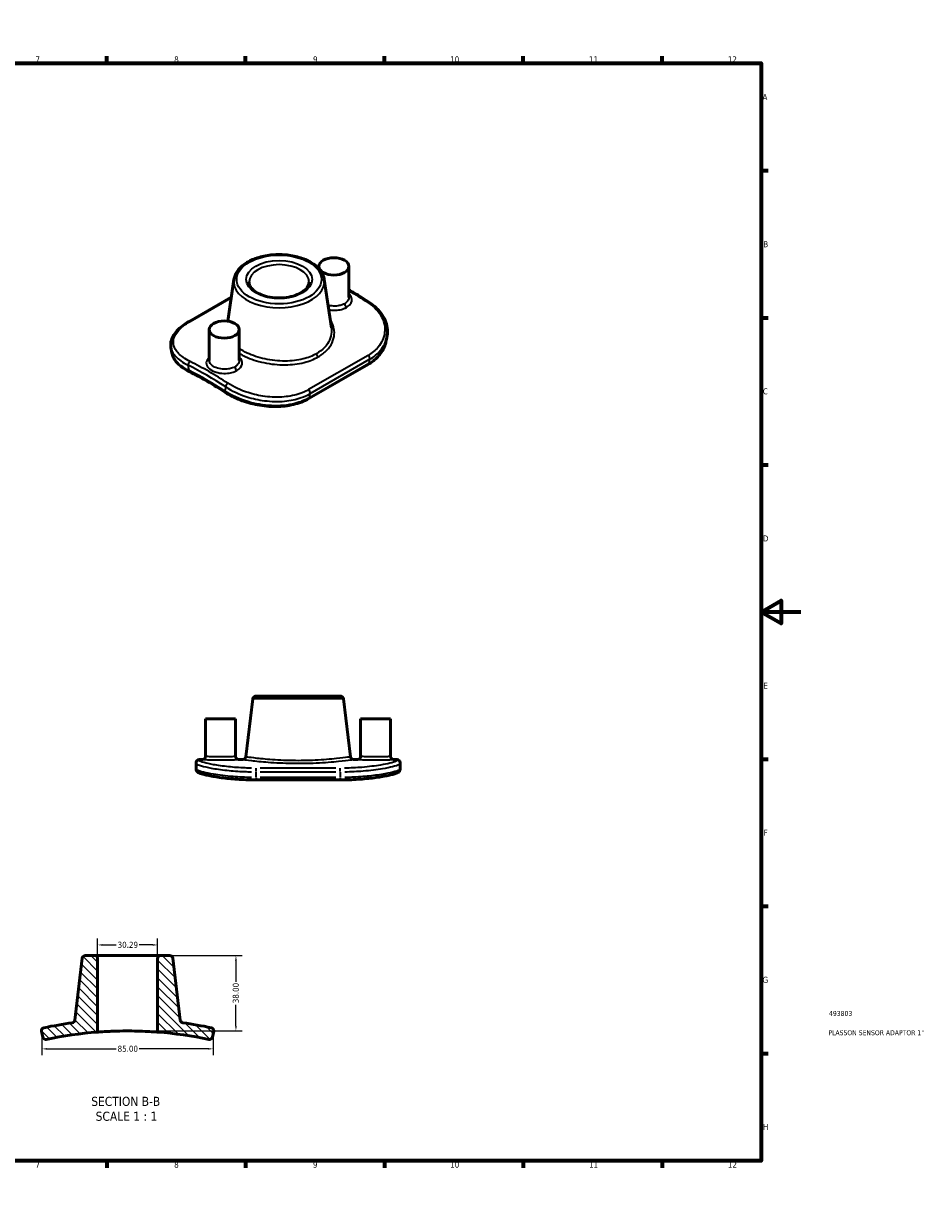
# Model space of a CAD drawing. Header units: millimetres. Extents: x 0 to 904, y 0 to 594.
# Tile 2 of 2: x 449 to 904, y 0 to 594. Entities that reach past the tile are written whole.
import ezdxf

# ---------------------------------------------------------------- set-up
doc = ezdxf.new("R2010")
doc.units = ezdxf.units.MM
for name, color, linetype, lineweight in [('Border (ANSI)', 7, 'Continuous', 70), ('Dimension (ANSI)', 7, 'Continuous', 25), ('Hatch (ANSI)', 7, 'Continuous', 18), ('Symbol (ANSI)', 7, 'Continuous', 25), ('Title (ISO)', 7, 'Continuous', 50), ('Visible (ANSI)', 7, 'Continuous', 50), ('Visible Narrow (ANSI)', 7, 'Continuous', 35)]:
    doc.layers.add(name, color=color, linetype=linetype, lineweight=lineweight)
doc.styles.add('Label Text (ANSI)', font='tahoma.ttf')
doc.styles.add('Note Text (ANSI)', font='tahoma.ttf')
doc.styles.add('Note Text (ISO)', font='tahoma.ttf')
doc.dimstyles.new('Default - mm (ANSI)', dxfattribs={"dimtxt": 3.048, "dimasz": 2.5, "dimexe": 3.175, "dimexo": 1.6002, "dimgap": 0.8, "dimtad": 0, "dimtoh": 1, "dimrnd": 1e-08, "dimzin": 4, "dimdsep": 46, "dimtxsty": 'Note Text (ANSI)', "dimcen": 0.09, "dimdle": 10, "dimclrd": 256, "dimclre": 256, "dimclrt": 230, "dimadec": 1, "dimazin": 1, "dimtfac": 1, "dimtofl": 0, "dimtmove": 0, "dimatfit": 3, "dimfxl": 1, "dimtolj": 1, "dimtzin": 4, "dimlwd": -1, "dimlwe": -1, "dimarcsym": 0})

# ---------------------------------------------------------------- blocks, each defined once
blk = doc.blocks.new('Borders Default Border')
at = {"layer": 'Border (ANSI)'}
for p, q in [((70.08, 574), (70.08, 577.45)), ((140.17, 574), (140.17, 577.45)), ((210.25, 574), (210.25, 577.45)), ((280.33, 574), (280.33, 577.45)), ((350.42, 574), (350.42, 577.45)), ((490.58, 574), (490.58, 577.45)), ((560.67, 574), (560.67, 577.45)), ((630.75, 574), (630.75, 577.45)), ((700.83, 574), (700.83, 577.45)), ((770.92, 574), (770.92, 577.45)), ((20, 519.75), (16.55, 519.75)), ((821, 519.75), (824.45, 519.75)), ((20, 445.5), (16.55, 445.5)), ((821, 445.5), (824.45, 445.5)), ((20, 371.25), (16.55, 371.25)), ((821, 371.25), (824.45, 371.25)), ((20, 222.75), (16.55, 222.75)), ((821, 222.75), (824.45, 222.75)), ((20, 148.5), (16.55, 148.5)), ((821, 148.5), (824.45, 148.5)), ((20, 74.25), (16.55, 74.25)), ((821, 74.25), (824.45, 74.25)), ((70.08, 20), (70.08, 16.55)), ((140.17, 20), (140.17, 16.55)), ((210.25, 20), (210.25, 16.55)), ((280.33, 20), (280.33, 16.55)), ((350.42, 20), (350.42, 16.55)), ((490.58, 20), (490.58, 16.55)), ((560.67, 20), (560.67, 16.55)), ((630.75, 20), (630.75, 16.55)), ((700.83, 20), (700.83, 16.55)), ((770.92, 20), (770.92, 16.55))]:
    blk.add_line(p, q, dxfattribs=at)
at = {"layer": 'Border (ANSI)', "flags": 128}
for points in [[(420.5, 594), (420.5, 574), (414.73, 584), (426.27, 584), (420.5, 574)], [(20, 20), (20, 574), (821, 574), (821, 20), (20, 20)], [(0, 297), (20, 297), (10, 302.77), (10, 291.23), (20, 297)], [(841, 297), (821, 297), (831, 302.77), (831, 291.23), (821, 297)], [(420.5, 0), (420.5, 20), (414.73, 10), (426.27, 10), (420.5, 20)]]:
    blk.add_lwpolyline(points, dxfattribs=at)
at = {"layer": 'Border (ANSI)', "color": 230, "true_color": 0xff0080, "attachment_point": 7, "style": 'Note Text (ANSI)'}
for s, insert, char_height in [('1', (34.35, 574.4), 3.05), ('2', (104.2, 574.4), 3.05), ('3', (174.26, 574.34), 3.05), ('4', (244.23, 574.4), 3.05), ('5', (314.48, 574.34), 3.05), ('6', (384.49, 574.34), 3.05), ('7', (454.6, 574.4), 3.05), ('8', (524.63, 574.33), 3.05), ('9', (594.7, 574.34), 3.05), ('10', (663.96, 574.34), 3.048), ('11', (734.04, 574.4), 3.048), ('12', (804.13, 574.4), 3.048), ('A', (16.78, 555.35), 3.05), ('A', (821.63, 555.35), 3.05), ('B', (17.15, 481.1), 3.05), ('B', (821.99, 481.1), 3.05), ('C', (16.95, 406.8), 3.05), ('C', (821.8, 406.8), 3.05), ('D', (16.96, 332.6), 3.05), ('D', (821.81, 332.6), 3.05), ('E', (17.21, 258.35), 3.05), ('E', (822.05, 258.35), 3.05), ('F', (17.29, 184.1), 3.05), ('F', (822.14, 184.1), 3.05), ('G', (16.81, 109.79), 3.05), ('G', (821.66, 109.79), 3.05), ('H', (16.97, 35.6), 3.05), ('H', (821.81, 35.6), 3.05), ('1', (34.35, 16.55), 3.05), ('2', (104.2, 16.55), 3.05), ('3', (174.26, 16.49), 3.05), ('4', (244.23, 16.55), 3.05), ('5', (314.48, 16.49), 3.05), ('6', (384.49, 16.49), 3.05), ('7', (454.6, 16.55), 3.05), ('8', (524.63, 16.48), 3.05), ('9', (594.7, 16.49), 3.05), ('10', (663.96, 16.49), 3.048), ('11', (734.04, 16.55), 3.048), ('12', (804.13, 16.55), 3.048)]:
    blk.add_mtext(s, dxfattribs=dict(at, insert=insert, char_height=char_height))
blk = doc.blocks.new('Title Blocks ISO')
at = {"layer": 'Title (ISO)', "color": 232, "true_color": 0xca0064, "style": 'Note Text (ISO)'}
for tag, p in [('PART_NUMBER_001', (34.16, 73.13)), ('DESCRIPTION_001', (33.84, 63.4))]:
    blk.add_attdef(tag, p, '', height=2.5, dxfattribs=at)
blk = doc.blocks.new('*D7')
at = {"layer": 'Defpoints', "color": 0, "transparency": 16777216}
for p in [(457.86, 86.51), (544.35, 86.51), (544.35, 76.51)]:
    blk.add_point(p, dxfattribs=at)
at = {"layer": 'Dimension (ANSI)', "transparency": 16777216}
for p, q in [((457.86, 84.91), (457.86, 73.33)), ((544.35, 84.91), (544.35, 73.33)), ((460.36, 76.51), (495.26, 76.51)), ((541.85, 76.51), (506.96, 76.51))]:
    blk.add_line(p, q, dxfattribs=at)
for points in [[(460.36, 76.92), (460.36, 76.09), (457.86, 76.51)], [(541.85, 76.92), (541.85, 76.09), (544.35, 76.51)]]:
    blk.add_solid(points, dxfattribs=at)
at = {"layer": 'Dimension (ANSI)', "color": 230, "true_color": 0xff0080, "transparency": 16777216, "insert": (496.06, 78.1), "char_height": 3.048, "attachment_point": 1, "style": 'Note Text (ANSI)'}
blk.add_mtext('\\A1;85.00', dxfattribs=at)
blk = doc.blocks.new('*D8')
at = {"layer": 'Defpoints', "color": 0, "transparency": 16777216}
for p in [(517.77, 123.55), (501.11, 85.55), (555.79, 85.55)]:
    blk.add_point(p, dxfattribs=at)
at = {"layer": 'Dimension (ANSI)', "transparency": 16777216}
for p, q in [((519.37, 123.55), (558.96, 123.55)), ((555.79, 121.05), (555.79, 110.38)), ((555.79, 88.05), (555.79, 98.73)), ((502.71, 85.55), (558.96, 85.55))]:
    blk.add_line(p, q, dxfattribs=at)
for points in [[(555.37, 121.05), (556.21, 121.05), (555.79, 123.55)], [(555.37, 88.05), (556.21, 88.05), (555.79, 85.55)]]:
    blk.add_solid(points, dxfattribs=at)
at = {"layer": 'Dimension (ANSI)', "color": 230, "true_color": 0xff0080, "transparency": 16777216, "insert": (554.2, 99.53), "char_height": 3.048, "attachment_point": 1, "rotation": 90, "style": 'Note Text (ANSI)'}
blk.add_mtext('\\A1;38.00', dxfattribs=at)
blk = doc.blocks.new('*D9')
at = {"layer": 'Defpoints', "color": 0, "transparency": 16777216}
for p in [(485.96, 128.96), (485.96, 122.04), (516.25, 122.04)]:
    blk.add_point(p, dxfattribs=at)
at = {"layer": 'Dimension (ANSI)', "transparency": 16777216}
for p, q in [((485.96, 123.64), (485.96, 132.13)), ((516.25, 123.64), (516.25, 132.13)), ((488.46, 128.96), (495.28, 128.96)), ((513.75, 128.96), (506.93, 128.96))]:
    blk.add_line(p, q, dxfattribs=at)
for points in [[(488.46, 129.38), (488.46, 128.54), (485.96, 128.96)], [(513.75, 129.38), (513.75, 128.54), (516.25, 128.96)]]:
    blk.add_solid(points, dxfattribs=at)
at = {"layer": 'Dimension (ANSI)', "color": 230, "true_color": 0xff0080, "transparency": 16777216, "insert": (496.08, 130.55), "char_height": 3.048, "attachment_point": 1, "style": 'Note Text (ANSI)'}
blk.add_mtext('\\A1;30.29', dxfattribs=at)

msp = doc.modelspace()

# ---------------------------------------------------------------- hatches: boundary and pattern name
at = {"layer": 'Hatch (ANSI)'}
h = msp.add_hatch(dxfattribs=at)
h.set_pattern_fill('ANSI31', color=256, scale=25.4, angle=270, style=0)
h.set_pattern_definition([(315, (0, 0), (2.245064, 2.245064), [])])
edge = h.paths.add_edge_path()
edge.add_ellipse((542.448, 82.781), major_axis=(-0.311, -1.482), ratio=1, start_angle=0, end_angle=89.56937)
edge.add_line((543.928, 82.459), (544.559, 85.362))
edge.add_ellipse((543.079, 85.684), major_axis=(1.48, -0.322), ratio=1, start_angle=0, end_angle=90.424373)
edge.add_ellipse((501.107, -114.447), major_axis=(42.283, 201.614), ratio=1, start_angle=0, end_angle=4.057179)
edge.add_spline(control_points=[(529.019, 89.653), (528.885, 89.671), (528.753, 89.708), (528.504, 89.814), (528.387, 89.884), (528.126, 90.092), (527.997, 90.244), (527.805, 90.588), (527.744, 90.778), (527.721, 90.974)], knot_values=[-0.1997895, -0.1997895, -0.1997895, -0.1997895, -0.1590598, -0.1590598, -0.1183301, -0.1183301, -0.0591651, -0.0591651, 0, 0, 0, 0], degree=3, periodic=0)
edge.add_line((527.721, 90.974), (523.985, 122.218))
edge.add_ellipse((522.481, 122.038), major_axis=(1.504, 0.18), ratio=1, start_angle=0, end_angle=83.18153)
edge.add_line((522.481, 123.553), (517.767, 123.553))
edge.add_ellipse((517.767, 122.038), major_axis=(0, 1.515), ratio=1, start_angle=0, end_angle=90)
edge.add_line((516.252, 122.038), (516.252, 90.995))
edge.add_line((516.252, 90.995), (516.252, 84.978))
edge.add_ellipse((501.107, -114.447), major_axis=(15.145, 199.426), ratio=1, start_angle=352.504755, end_angle=360, ccw=False)
edge = h.paths.add_edge_path()
edge.add_ellipse((459.135, 85.684), major_axis=(-0.311, 1.482), ratio=1, start_angle=0, end_angle=90.424373)
edge.add_line((457.655, 85.362), (458.286, 82.459))
edge.add_ellipse((459.766, 82.781), major_axis=(-1.48, -0.322), ratio=1, start_angle=0, end_angle=89.56937)
edge.add_ellipse((501.107, -114.447), major_axis=(-41.03, 195.746), ratio=1, start_angle=352.504755, end_angle=360, ccw=False)
edge.add_line((485.961, 84.978), (485.961, 90.995))
edge.add_line((485.961, 90.995), (485.961, 122.038))
edge.add_ellipse((484.447, 122.038), major_axis=(1.515, 0), ratio=1, start_angle=0, end_angle=90)
edge.add_line((484.447, 123.553), (479.733, 123.553))
edge.add_ellipse((479.733, 122.038), major_axis=(0, 1.515), ratio=1, start_angle=0, end_angle=83.18153)
edge.add_line((478.229, 122.218), (474.493, 90.974))
edge.add_ellipse((472.989, 91.153), major_axis=(0.205, -1.501), ratio=1, start_angle=0, end_angle=75.394183, ccw=False)
edge.add_ellipse((501.107, -114.447), major_axis=(-27.912, 204.1), ratio=1, start_angle=0, end_angle=4.057179)

# ---------------------------------------------------------------- linework, layer by layer
at = {"layer": 'Visible (ANSI)'}
for p, q in [((597.682, 471.438), (597.682, 470.258)), ((612.828, 471.438), (612.828, 455.753)), ((554.783, 464.839), (551.694, 443.8)), ((600.376, 464.839), (603.964, 440.391)), ((532.148, 443.628), (553.472, 455.908)), ((542.33, 439.562), (542.33, 423.878)), ((557.476, 439.562), (557.476, 423.878)), ((631.991, 435.511), (631.544, 433.394)), ((522.973, 430.502), (523.42, 427.867)), ((622.564, 421.977), (592.57, 404.705)), ((564.296, 253.209), (560.789, 223.879)), ((565.8, 254.544), (608.548, 254.544)), ((610.052, 253.209), (613.559, 223.879)), ((540.461, 243.144), (555.607, 243.144)), ((540.461, 243.144), (540.461, 224.058)), ((555.607, 243.144), (555.607, 224.058)), ((618.741, 243.144), (633.887, 243.144)), ((618.741, 243.144), (618.741, 224.058)), ((633.887, 243.144), (633.887, 224.058)), ((535.674, 220.591), (535.674, 221.029)), ((535.674, 220.591), (535.674, 217.655)), ((537.189, 222.544), (538.947, 222.544)), ((557.121, 222.544), (559.285, 222.544)), ((615.063, 222.544), (617.227, 222.544)), ((635.401, 222.544), (637.16, 222.544)), ((638.674, 221.029), (638.674, 220.591)), ((638.674, 217.655), (638.674, 220.591)), ((608.383, 212.258), (565.965, 212.258)), ((478.229, 122.218), (474.493, 90.974)), ((484.447, 123.553), (479.733, 123.553)), ((517.767, 123.553), (484.447, 123.553)), ((485.961, 90.995), (485.961, 122.038)), ((516.252, 122.038), (516.252, 90.995)), ((522.481, 123.553), (517.767, 123.553)), ((527.721, 90.974), (523.985, 122.218)), ((485.961, 90.995), (485.961, 84.978)), ((457.655, 85.362), (458.286, 82.459)), ((543.928, 82.459), (544.559, 85.362))]:
    msp.add_line(p, q, dxfattribs=at)
for centre, radius, start, end in [((565.8, 253.029), 1.515, 90, 173.18153), ((608.548, 253.029), 1.515, 6.81847, 90), ((537.189, 221.029), 1.515, 90, 180), ((538.947, 224.058), 1.515, 270, 0), ((557.121, 224.058), 1.515, 180, 270), ((559.285, 224.058), 1.515, 270, 353.18153), ((615.063, 224.058), 1.515, 186.81847, 270), ((617.227, 224.058), 1.515, 270, 0), ((635.401, 224.058), 1.515, 180, 270), ((637.16, 221.029), 1.515, 0, 90), ((479.733, 122.038), 1.515, 90, 173.18153), ((484.447, 122.038), 1.515, 0, 90), ((517.767, 122.038), 1.515, 90, 180), ((522.481, 122.038), 1.515, 6.81847, 90), ((501.107, -114.447), 206, 97.787347, 101.844526), ((472.989, 91.153), 1.515, 277.787347, 353.18153), ((501.107, -114.447), 206, 78.155474, 82.212653), ((459.135, 85.684), 1.515, 101.844526, 192.268899), ((501.107, -114.447), 200, 94.343024, 101.838269), ((501.107, -114.447), 200, 78.161731, 85.656976), ((543.079, 85.684), 1.515, 347.731101, 78.155474), ((459.766, 82.781), 1.515, 192.268899, 281.838269), ((542.448, 82.781), 1.515, 258.161731, 347.731101)]:
    msp.add_arc(centre, radius, start, end, dxfattribs=at)
for centre in [(605.255, 471.438), (549.903, 439.562)]:
    msp.add_ellipse(centre, major_axis=(-7.573, 0), ratio=0.5758617, dxfattribs=at)
for points, knots in [([(554.783, 464.839), (554.99, 466.251), (555.549, 467.622), (557.322, 470.254), (558.588, 471.497), (561.729, 473.723), (563.636, 474.688), (567.852, 476.205), (570.161, 476.755), (574.937, 477.392), (577.402, 477.481), (582.255, 477.197), (584.643, 476.824), (589.118, 475.642), (591.203, 474.833), (594.865, 472.828), (596.441, 471.632), (598.856, 468.959), (599.715, 467.484), (600.246, 465.564), (600.322, 465.203), (600.376, 464.839)], [2.4405166, 2.4405166, 2.4405166, 2.4405166, 2.7262516, 2.7262516, 3.0385412, 3.0385412, 3.3685893, 3.3685893, 3.6993544, 3.6993544, 4.0283314, 4.0283314, 4.3569686, 4.3569686, 4.6869547, 4.6869547, 5.0182717, 5.0182717, 5.3398052, 5.3398052, 5.413465, 5.413465, 5.413465, 5.413465]), ([(592.725, 463.582), (592.725, 462.642), (592.402, 461.681), (591.108, 459.942), (590.286, 459.182), (588.242, 457.85), (587.045, 457.271), (584.359, 456.335), (582.869, 455.979), (579.744, 455.541), (578.11, 455.46), (574.875, 455.588), (573.276, 455.798), (570.291, 456.479), (568.905, 456.949), (566.496, 458.08), (565.471, 458.739), (563.859, 460.147), (563.276, 460.894), (562.586, 462.289), (562.434, 462.938), (562.434, 463.582)], [5.4977871, 5.4977871, 5.4977871, 5.4977871, 5.9025839, 5.9025839, 6.2213157, 6.2213157, 6.5243669, 6.5243669, 6.8295382, 6.8295382, 7.1373618, 7.1373618, 7.445813, 7.445813, 7.7526405, 7.7526405, 8.0563689, 8.0563689, 8.3617817, 8.3617817, 8.6393798, 8.6393798, 8.6393798, 8.6393798]), ([(612.828, 459.575), (613.748, 459.051), (614.668, 458.517), (616.859, 457.222), (618.13, 456.452), (620.671, 454.874), (621.94, 454.066), (623.208, 453.239)], [4.706543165, 4.706543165, 4.706543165, 4.706543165, 4.725479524, 4.725479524, 4.751660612, 4.751660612, 4.7778417, 4.7778417, 4.7778417, 4.7778417]), ([(623.208, 453.239), (624.53, 452.378), (625.739, 451.423), (627.884, 449.352), (628.821, 448.236), (630.381, 445.879), (631.003, 444.637), (631.9, 442.081), (632.174, 440.766), (632.356, 438.128), (632.264, 436.804), (631.991, 435.511)], [0, 0, 0, 0, 0.5300975, 0.5300975, 1.060195, 1.060195, 1.5902926, 1.5902926, 2.1203901, 2.1203901, 2.6504876, 2.6504876, 2.6504876, 2.6504876]), ([(522.973, 430.502), (522.808, 431.472), (522.824, 432.464), (523.208, 434.411), (523.573, 435.364), (524.596, 437.199), (525.254, 438.083), (526.821, 439.783), (527.732, 440.601), (529.778, 442.168), (530.914, 442.918), (532.148, 443.628)], [2.0224084, 2.0224084, 2.0224084, 2.0224084, 2.5240199, 2.5240199, 3.0256314, 3.0256314, 3.5272429, 3.5272429, 4.0288544, 4.0288544, 4.5304659, 4.5304659, 4.5304659, 4.5304659]), ([(523.42, 427.867), (523.553, 427.083), (523.802, 426.315), (524.506, 424.838), (524.961, 424.128), (526.047, 422.771), (526.68, 422.123), (528.102, 420.885), (528.893, 420.295), (530.618, 419.174), (531.551, 418.642), (532.548, 418.141)], [2.5080784, 2.5080784, 2.5080784, 2.5080784, 2.9126345, 2.9126345, 3.3171906, 3.3171906, 3.7217466, 3.7217466, 4.1263027, 4.1263027, 4.5308587, 4.5308587, 4.5308587, 4.5308587]), ([(622.564, 421.977), (623.509, 422.522), (624.398, 423.118), (626.047, 424.407), (626.807, 425.099), (628.183, 426.57), (628.799, 427.348), (629.87, 428.975), (630.327, 429.824), (631.067, 431.575), (631.351, 432.477), (631.544, 433.394)], [0, 0, 0, 0, 0.3760116, 0.3760116, 0.7520232, 0.7520232, 1.1280348, 1.1280348, 1.5040464, 1.5040464, 1.880058, 1.880058, 1.880058, 1.880058]), ([(532.548, 418.141), (533.737, 417.544), (534.926, 416.928), (537.307, 415.662), (538.499, 415.01), (540.882, 413.673), (542.074, 412.986), (544.458, 411.579), (545.65, 410.857), (548.034, 409.38), (549.225, 408.625), (550.415, 407.852)], [4.64914489, 4.64914489, 4.64914489, 4.64914489, 4.67444253, 4.67444253, 4.69974016, 4.69974016, 4.7250378, 4.7250378, 4.75033543, 4.75033543, 4.77563307, 4.77563307, 4.77563307, 4.77563307]), ([(550.415, 407.852), (551.53, 407.129), (552.724, 406.444), (555.247, 405.168), (556.576, 404.576), (559.339, 403.501), (560.773, 403.018), (563.716, 402.176), (565.224, 401.818), (568.279, 401.239), (569.826, 401.02), (572.923, 400.732), (574.473, 400.663), (577.543, 400.685), (579.061, 400.776), (582.032, 401.121), (583.484, 401.376), (586.288, 402.051), (587.64, 402.47), (590.212, 403.47), (591.432, 404.049), (592.57, 404.705)], [0, 0, 0, 0, 0.4530859, 0.4530859, 0.9061717, 0.9061717, 1.3592576, 1.3592576, 1.8123435, 1.8123435, 2.2654294, 2.2654294, 2.7185152, 2.7185152, 3.1716011, 3.1716011, 3.624687, 3.624687, 4.0777729, 4.0777729, 4.5308587, 4.5308587, 4.5308587, 4.5308587]), ([(535.674, 217.655), (535.674, 217.396), (535.738, 217.162), (535.919, 216.756), (536.039, 216.605), (536.351, 216.269), (536.527, 216.157), (537.074, 215.832), (537.462, 215.679), (538.448, 215.338), (539.034, 215.165), (540.412, 214.808), (541.202, 214.625), (542.974, 214.257), (543.955, 214.072), (546.088, 213.713), (547.24, 213.539), (549.686, 213.213), (550.981, 213.061), (553.682, 212.791), (555.088, 212.672), (557.978, 212.476), (559.461, 212.399), (562.616, 212.288), (564.29, 212.258), (565.965, 212.258)], [0, 0, 0, 0, 0.0885694, 0.0885694, 0.1990334, 0.1990334, 0.4091012, 0.4091012, 0.8621793, 0.8621793, 1.3152574, 1.3152574, 1.7683355, 1.7683355, 2.2214136, 2.2214136, 2.6744917, 2.6744917, 3.1275698, 3.1275698, 3.580648, 3.580648, 4.0337261, 4.0337261, 4.5307811, 4.5307811, 4.5307811, 4.5307811]), ([(608.383, 212.258), (609.91, 212.258), (611.436, 212.282), (614.452, 212.38), (615.942, 212.452), (618.846, 212.64), (620.261, 212.755), (622.984, 213.019), (624.291, 213.168), (626.764, 213.49), (627.931, 213.662), (630.097, 214.019), (631.096, 214.203), (632.904, 214.571), (633.714, 214.755), (635.13, 215.114), (635.737, 215.288), (636.758, 215.629), (637.164, 215.786), (637.726, 216.095), (637.909, 216.203), (638.23, 216.511), (638.348, 216.642), (638.571, 217.039), (638.674, 217.324), (638.674, 217.655)], [0, 0, 0, 0, 0.4530859, 0.4530859, 0.9061717, 0.9061717, 1.3592576, 1.3592576, 1.8123435, 1.8123435, 2.2654294, 2.2654294, 2.7185152, 2.7185152, 3.1716011, 3.1716011, 3.624687, 3.624687, 4.0777729, 4.0777729, 4.3043158, 4.3043158, 4.4175873, 4.4175873, 4.5308587, 4.5308587, 4.5308587, 4.5308587]), ([(516.252, 90.995), (516.252, 90.084), (516.252, 89.174), (516.252, 87.168), (516.252, 86.073), (516.252, 84.978)], [-0.6021405, -0.6021405, -0.6021405, -0.6021405, -0.3289461, -0.3289461, -0.0004632, -0.0004632, -0.0004632, -0.0004632]), ([(529.019, 89.653), (528.885, 89.671), (528.753, 89.708), (528.504, 89.814), (528.387, 89.884), (528.126, 90.092), (527.997, 90.244), (527.805, 90.588), (527.744, 90.778), (527.721, 90.974)], [-0.1997895, -0.1997895, -0.1997895, -0.1997895, -0.15905981, -0.15905981, -0.11833012, -0.11833012, -0.05916506, -0.05916506, 0, 0, 0, 0]), ([(516.252, 84.978), (516.252, 84.978), (515.918, 85.005), (514.573, 85.1), (513.539, 85.17), (510.846, 85.32), (509.189, 85.398), (505.573, 85.511), (503.662, 85.546), (499.707, 85.558), (497.701, 85.532), (494.787, 85.455), (493.804, 85.421), (491.988, 85.347), (491.156, 85.306), (490.402, 85.266), (488.984, 85.19), (487.861, 85.115), (486.363, 85.01), (485.977, 84.979), (485.962, 84.978), (485.961, 84.978), (485.961, 84.978)], [5.9690334, 5.9690334, 5.9690334, 5.9690334, 6.5214605, 6.5214605, 7.1045493, 7.1045493, 7.7115342, 7.7115342, 8.2953403, 8.2953403, 8.8990676, 8.8990676, 9.2283586, 9.2283586, 9.5483394, 9.5483394, 9.5483394, 10.1501379, 10.1501379, 10.7309601, 10.7309601, 10.74268, 10.74268, 10.74268, 10.74268])]:
    msp.add_open_spline(points, degree=3, knots=knots, dxfattribs=at)
at = {"layer": 'Visible Narrow (ANSI)'}
for p, q in [((532.684, 443.654), (553.426, 455.599)), ((622.475, 426.492), (592.481, 409.219)), ((622.855, 422.424), (592.861, 405.152)), ((593.307, 407.268), (623.301, 424.541)), ((623.301, 424.541), (622.855, 422.424)), ((532.157, 418.878), (531.706, 421.538)), ((550.62, 410.646), (550.169, 408.506)), ((592.861, 405.152), (593.307, 407.268)), ((609.77, 253.209), (564.578, 253.209)), ((537.189, 222.543), (537.189, 222.146)), ((637.16, 222.146), (637.16, 222.543)), ((565.965, 216.471), (565.965, 218.129)), ((565.965, 213.596), (565.965, 216.208)), ((606.262, 218.158), (568.086, 218.158)), ((568.086, 216.354), (606.262, 216.354)), ((608.383, 216.471), (608.383, 218.129)), ((608.383, 216.208), (608.383, 213.596)), ((565.965, 213.351), (565.965, 212.261)), ((606.262, 213.45), (568.086, 213.45)), ((608.383, 213.351), (608.383, 212.261))]:
    msp.add_line(p, q, dxfattribs=at)
for major_axis in [(-21.374, 0), (-16.66, 0)]:
    msp.add_ellipse((577.579, 464.82), major_axis=major_axis, ratio=0.5758617, dxfattribs=at)
for centre, major_axis, ratio, start_param, end_param in [((577.579, 463.582), (-15.146, 0), 0.5758617, 3.1415927, 6.2831853), ((577.579, 463.729), (-22.878, 0), 0.5758617, 6.1988632, 9.5091001), ((612.924, 290.598), (102.801, -178.516), 0.5780931, 2.2926755, 2.3587882), ((611.681, 451.971), (-0.756, 1.312), 0.5780931, 0.7873319, 2.314323), ((622.381, 451.97), (0.827, 1.269), 0.5391905, 0, 0.8142397), ((532.903, 442.316), (-0.756, 1.312), 0.5780931, 5.7064468, 6.2831853), ((532.777, 422.155), (-0.677, -1.355), 0.6145201, 3.8899866, 5.4607829), ((542.234, 249.89), (-102.801, 178.516), 0.5780931, 5.4342681, 5.5651736), ((597.461, 426.883), (-0.756, 1.312), 0.5780931, 0.9063366, 2.2222134), ((622.255, 425.406), (0.756, -1.312), 0.5780931, 0.5731992, 2.1514022), ((621.808, 423.29), (0.756, -1.312), 0.5780931, 0, 0.5731992), ((541.163, 249.273), (102.045, -177.204), 0.5780931, 2.2926755, 2.4235809), ((533.228, 419.494), (-0.68, -1.353), 0.6133329, 5.4620409, 6.2831853), ((541.163, 249.273), (-100.562, 174.629), 0.5780931, 5.4364768, 5.5629649), ((556.329, 420.096), (-0.756, 1.312), 0.5780931, 0.7873319, 2.314323), ((551.691, 411.263), (-0.827, -1.269), 0.5391905, 3.9558323, 5.5266286), ((551.24, 409.122), (-0.825, -1.27), 0.5405418, 5.5256558, 6.2831853), ((592.261, 408.134), (0.756, -1.312), 0.5780931, 0.5731992, 2.1514022), ((591.814, 406.018), (0.756, -1.312), 0.5780931, 0, 0.5731992), ((537.189, 220.591), (-1.515, 0), 0.9978587, 4.7909288, 6.2046455), ((637.16, 220.591), (1.515, 0), 0.9978587, 0.0785398, 1.4922565)]:
    msp.add_ellipse(centre, major_axis=major_axis, ratio=ratio, start_param=start_param, end_param=end_param, dxfattribs=at)
for points, knots in [([(611.634, 450.761), (612.401, 451.203), (613.029, 451.731), (614.273, 453.328), (614.505, 454.505), (613.908, 456.276), (613.459, 456.916), (612.826, 457.479)], [-4.56452774, -4.56452774, -4.56452774, -4.56452774, -4.30454665, -4.30454665, -3.84806384, -3.84806384, -3.56981244, -3.56981244, -3.56981244, -3.56981244]), ([(610.61, 452.588), (610.263, 452.388), (609.882, 452.21), (608.822, 451.811), (608.102, 451.629), (606.366, 451.375), (605.328, 451.352), (603.619, 451.511), (602.935, 451.631), (602.29, 451.8)], [0, 0, 0, 0, 0.14124685, 0.14124685, 0.36724181, 0.36724181, 0.66103526, 0.66103526, 0.86292202, 0.86292202, 0.86292202, 0.86292202]), ([(612.826, 455.753), (612.824, 455.109), (612.594, 454.464), (611.772, 453.398), (611.249, 452.956), (610.61, 452.588)], [3.99395116, 3.99395116, 3.99395116, 3.99395116, 4.30454665, 4.30454665, 4.56452774, 4.56452774, 4.56452774, 4.56452774]), ([(622.451, 453.165), (625.595, 451.117), (628.011, 448.535), (630.685, 443.237), (631.175, 440.586), (630.563, 435.387), (629.425, 432.847), (626.216, 429.063), (624.494, 427.655), (622.475, 426.492)], [0, 0, 0, 0, 1.326558, 1.326558, 2.4867498, 2.4867498, 3.6736203, 3.6736203, 4.5305432, 4.5305432, 4.5305432, 4.5305432]), ([(602.618, 449.562), (603.101, 449.471), (603.597, 449.403), (605.308, 449.254), (606.55, 449.289), (608.628, 449.604), (609.491, 449.825), (610.761, 450.307), (611.218, 450.522), (611.634, 450.761)], [-0.78263457, -0.78263457, -0.78263457, -0.78263457, -0.66103526, -0.66103526, -0.36724181, -0.36724181, -0.14124685, -0.14124685, 0, 0, 0, 0]), ([(532.707, 423.431), (531.365, 424.102), (530.153, 424.825), (527.403, 426.809), (526.111, 428.132), (524.563, 430.718), (524.196, 431.967), (524.2, 435.037), (524.965, 436.874), (527.878, 440.415), (530.019, 442.12), (532.684, 443.654)], [0, 0, 0, 0, 0.5664601, 0.5664601, 1.4727963, 1.4727963, 2.2648468, 2.2648468, 3.4001003, 3.4001003, 4.5304659, 4.5304659, 4.5304659, 4.5304659]), ([(603.962, 440.391), (604.07, 439.659), (604.103, 438.922), (603.895, 435.468), (602.67, 432.786), (599.377, 429.337), (597.991, 428.266), (596.398, 427.348)], [13.8494898, 13.8494898, 13.8494898, 13.8494898, 14.1857071, 14.1857071, 15.4289357, 15.4289357, 16.0808241, 16.0808241, 16.0808241, 16.0808241]), ([(597.316, 425.74), (598.999, 426.709), (600.465, 427.838), (603.955, 431.463), (605.263, 434.275), (605.626, 439.682), (604.9, 442.263), (603.35, 444.576)], [-16.0808241, -16.0808241, -16.0808241, -16.0808241, -15.4289357, -15.4289357, -14.1857071, -14.1857071, -13.0682709, -13.0682709, -13.0682709, -13.0682709]), ([(623.301, 424.541), (625.427, 425.765), (627.242, 427.246), (630.36, 430.902), (631.492, 433.158), (631.99, 435.511)], [-4.5305432, -4.5305432, -4.5305432, -4.5305432, -3.6736203, -3.6736203, -2.6504876, -2.6504876, -2.6504876, -2.6504876]), ([(522.973, 430.502), (523.127, 429.595), (523.466, 428.7), (524.837, 426.393), (526.179, 425.02), (529.042, 422.97), (530.306, 422.226), (531.706, 421.538)], [-2.0224084, -2.0224084, -2.0224084, -2.0224084, -1.4727963, -1.4727963, -0.5664601, -0.5664601, 0, 0, 0, 0]), ([(532.157, 418.878), (529.124, 420.376), (526.741, 422.136), (524.255, 425.263), (523.644, 426.552), (523.42, 427.867)], [-4.5308587, -4.5308587, -4.5308587, -4.5308587, -3.3037726, -3.3037726, -2.5080784, -2.5080784, -2.5080784, -2.5080784]), ([(596.398, 427.348), (594.442, 426.222), (592.173, 425.33), (586.868, 423.992), (583.769, 423.634), (577.188, 423.612), (573.697, 424.007), (567.173, 425.437), (564.131, 426.453), (560.017, 428.363), (558.676, 429.106), (557.478, 429.898)], [0, 0, 0, 0, 0.8003829, 0.8003829, 1.7218186, 1.7218186, 2.7198752, 2.7198752, 3.6915277, 3.6915277, 4.2259881, 4.2259881, 4.2259881, 4.2259881]), ([(631.543, 433.394), (631.338, 432.419), (631.024, 431.46), (629.719, 428.566), (628.362, 426.733), (625.501, 424.134), (624.244, 423.224), (622.855, 422.424)], [-1.880058, -1.880058, -1.880058, -1.880058, -1.4562349, -1.4562349, -0.5600903, -0.5600903, 0, 0, 0, 0]), ([(542.33, 425.392), (541.404, 424.585), (540.883, 423.645), (540.821, 421.836), (541.196, 420.97), (542.626, 419.477), (543.64, 418.84), (546.018, 417.911), (547.36, 417.605), (549.956, 417.378), (551.198, 417.413), (553.275, 417.729), (554.138, 417.95), (555.408, 418.432), (555.865, 418.646), (556.282, 418.886)], [-2.1305071, -2.1305071, -2.1305071, -2.1305071, -1.7230491, -1.7230491, -1.3502641, -1.3502641, -0.9972886, -0.9972886, -0.6610353, -0.6610353, -0.3672418, -0.3672418, -0.1412469, -0.1412469, 0, 0, 0, 0]), ([(555.258, 420.713), (554.911, 420.513), (554.53, 420.335), (553.47, 419.936), (552.749, 419.754), (551.014, 419.5), (549.975, 419.477), (547.803, 419.679), (546.679, 419.94), (544.685, 420.725), (543.833, 421.259), (542.649, 422.486), (542.331, 423.182), (542.33, 423.878)], [0, 0, 0, 0, 0.1412469, 0.1412469, 0.3672418, 0.3672418, 0.6610353, 0.6610353, 0.9972886, 0.9972886, 1.3502641, 1.3502641, 1.7116935, 1.7116935, 1.7116935, 1.7116935]), ([(557.473, 423.878), (557.472, 423.234), (557.242, 422.589), (556.42, 421.522), (555.896, 421.081), (555.258, 420.713)], [3.99395116, 3.99395116, 3.99395116, 3.99395116, 4.30454665, 4.30454665, 4.56452774, 4.56452774, 4.56452774, 4.56452774]), ([(556.282, 418.886), (557.048, 419.328), (557.677, 419.855), (558.921, 421.453), (559.153, 422.63), (558.555, 424.401), (558.106, 425.041), (557.474, 425.604)], [-4.56452774, -4.56452774, -4.56452774, -4.56452774, -4.30454665, -4.30454665, -3.84806384, -3.84806384, -3.56981244, -3.56981244, -3.56981244, -3.56981244]), ([(557.478, 427.527), (558.429, 426.959), (559.453, 426.422), (563.328, 424.63), (566.527, 423.575), (573.39, 422.105), (577.065, 421.712), (583.995, 421.774), (587.261, 422.168), (592.855, 423.602), (595.25, 424.55), (597.316, 425.74)], [-4.0705286, -4.0705286, -4.0705286, -4.0705286, -3.6915277, -3.6915277, -2.7198752, -2.7198752, -1.7218186, -1.7218186, -0.8003829, -0.8003829, 0, 0, 0, 0]), ([(550.62, 410.646), (553.65, 408.646), (557.316, 406.915), (564.167, 404.724), (567.187, 404.043), (573.617, 403.207), (577.033, 403.12), (583.296, 403.692), (586.166, 404.293), (590.395, 405.777), (591.918, 406.468), (593.307, 407.268)], [-4.5305432, -4.5305432, -4.5305432, -4.5305432, -3.3050693, -3.3050693, -2.4289004, -2.4289004, -1.4562478, -1.4562478, -0.5600953, -0.5600953, 0, 0, 0, 0]), ([(592.481, 409.219), (591.16, 408.459), (589.713, 407.803), (585.69, 406.397), (582.958, 405.83), (576.992, 405.296), (573.736, 405.385), (567.602, 406.188), (564.719, 406.838), (558.173, 408.923), (554.665, 410.566), (551.761, 412.458)], [0, 0, 0, 0, 0.5600953, 0.5600953, 1.4562478, 1.4562478, 2.4289004, 2.4289004, 3.3050693, 3.3050693, 4.5305432, 4.5305432, 4.5305432, 4.5305432]), ([(592.861, 405.152), (590.719, 403.918), (588.261, 402.945), (581.943, 401.346), (577.9, 400.985), (569.74, 401.361), (565.626, 402.083), (557.429, 404.526), (553.429, 406.361), (550.169, 408.506)], [-4.5308587, -4.5308587, -4.5308587, -4.5308587, -3.6675896, -3.6675896, -2.4855355, -2.4855355, -1.3188575, -1.3188575, 0, 0, 0, 0]), ([(535.767, 220.405), (536.04, 220.114), (536.909, 219.745), (539.6, 218.978), (541.288, 218.592), (545.595, 217.808), (548.297, 217.416), (554.032, 216.815), (557.021, 216.594), (561.255, 216.424), (562.416, 216.392), (563.583, 216.373)], [-4.304016, -4.304016, -4.304016, -4.304016, -3.3050693, -3.3050693, -2.4289004, -2.4289004, -1.4562478, -1.4562478, -0.5600953, -0.5600953, -0.2265272, -0.2265272, -0.2265272, -0.2265272]), ([(563.702, 218.176), (562.594, 218.194), (561.49, 218.225), (557.468, 218.387), (554.629, 218.598), (549.18, 219.17), (546.613, 219.542), (542.522, 220.279), (540.919, 220.64), (538.362, 221.349), (537.536, 221.684), (537.277, 221.941)], [0.2265272, 0.2265272, 0.2265272, 0.2265272, 0.5600953, 0.5600953, 1.4562478, 1.4562478, 2.4289004, 2.4289004, 3.3050693, 3.3050693, 4.304016, 4.304016, 4.304016, 4.304016]), ([(539.061, 222.539), (539.273, 222.529), (539.78, 222.508), (541.537, 222.445), (542.961, 222.401), (546.167, 222.349), (547.931, 222.339), (551.388, 222.366), (553.064, 222.403), (555.475, 222.476), (556.306, 222.509), (556.86, 222.533), (556.947, 222.536), (557.009, 222.539)], [-3.3092738, -3.3092738, -3.3092738, -3.3092738, -2.9863823, -2.9863823, -2.5648404, -2.5648404, -2.1554177, -2.1554177, -1.7230491, -1.7230491, -1.3502641, -1.3502641, -1.2552418, -1.2552418, -1.2552418, -1.2552418]), ([(555.513, 224.053), (555.462, 224.051), (555.389, 224.047), (554.927, 224.024), (554.235, 223.99), (552.226, 223.916), (550.829, 223.879), (547.949, 223.852), (546.478, 223.862), (543.807, 223.915), (542.62, 223.959), (541.156, 224.022), (540.734, 224.044), (540.556, 224.053)], [1.2552418, 1.2552418, 1.2552418, 1.2552418, 1.3502641, 1.3502641, 1.7230491, 1.7230491, 2.1554177, 2.1554177, 2.5648404, 2.5648404, 2.9863823, 2.9863823, 3.3092738, 3.3092738, 3.3092738, 3.3092738]), ([(559.628, 222.497), (560.22, 222.417), (561.567, 222.237), (565.745, 221.757), (568.675, 221.453), (575.739, 220.933), (579.93, 220.727), (588.303, 220.607), (592.462, 220.676), (600.612, 221.042), (604.518, 221.358), (610.208, 221.925), (612.226, 222.175), (614.048, 222.408), (614.457, 222.461), (614.718, 222.496)], [-11.6585838, -11.6585838, -11.6585838, -11.6585838, -10.617735, -10.617735, -9.4957416, -9.4957416, -8.3088559, -8.3088559, -7.1895453, -7.1895453, -5.9422215, -5.9422215, -4.8857493, -4.8857493, -4.4222292, -4.4222292, -4.4222292, -4.4222292]), ([(613.233, 223.831), (612.987, 223.796), (612.599, 223.742), (610.877, 223.507), (608.969, 223.256), (603.588, 222.684), (599.892, 222.365), (592.179, 221.997), (588.242, 221.927), (580.318, 222.049), (576.351, 222.255), (569.668, 222.78), (566.896, 223.086), (562.946, 223.57), (561.672, 223.75), (561.113, 223.831)], [4.4222292, 4.4222292, 4.4222292, 4.4222292, 4.8857493, 4.8857493, 5.9422215, 5.9422215, 7.1895453, 7.1895453, 8.3088559, 8.3088559, 9.4957416, 9.4957416, 10.617735, 10.617735, 11.6585838, 11.6585838, 11.6585838, 11.6585838]), ([(637.072, 221.941), (636.985, 221.854), (636.832, 221.758), (636.032, 221.377), (634.985, 221.041), (632.234, 220.373), (630.632, 220.046), (626.1, 219.291), (622.895, 218.884), (616.616, 218.373), (613.649, 218.226), (610.646, 218.176)], [0.2265233, 0.2265233, 0.2265233, 0.2265233, 0.5664601, 0.5664601, 1.4727963, 1.4727963, 2.2648468, 2.2648468, 3.4001003, 3.4001003, 4.3039427, 4.3039427, 4.3039427, 4.3039427]), ([(610.765, 216.373), (613.926, 216.425), (617.049, 216.579), (623.658, 217.115), (627.033, 217.543), (631.803, 218.344), (633.489, 218.692), (636.385, 219.411), (637.487, 219.775), (638.329, 220.199), (638.49, 220.307), (638.582, 220.406)], [-4.3039427, -4.3039427, -4.3039427, -4.3039427, -3.4001003, -3.4001003, -2.2648468, -2.2648468, -1.4727963, -1.4727963, -0.5664601, -0.5664601, -0.2265233, -0.2265233, -0.2265233, -0.2265233]), ([(617.341, 222.539), (617.553, 222.529), (618.06, 222.508), (619.817, 222.445), (621.241, 222.401), (624.447, 222.349), (626.211, 222.339), (629.668, 222.366), (631.344, 222.403), (633.755, 222.476), (634.586, 222.509), (635.14, 222.533), (635.227, 222.536), (635.289, 222.539)], [-3.3092738, -3.3092738, -3.3092738, -3.3092738, -2.9863823, -2.9863823, -2.5648404, -2.5648404, -2.1554177, -2.1554177, -1.7230491, -1.7230491, -1.3502641, -1.3502641, -1.2552418, -1.2552418, -1.2552418, -1.2552418]), ([(633.793, 224.053), (633.742, 224.051), (633.669, 224.047), (633.207, 224.024), (632.515, 223.99), (630.506, 223.916), (629.109, 223.879), (626.229, 223.852), (624.758, 223.862), (622.087, 223.915), (620.9, 223.959), (619.436, 224.022), (619.014, 224.044), (618.836, 224.053)], [1.2552418, 1.2552418, 1.2552418, 1.2552418, 1.3502641, 1.3502641, 1.7230491, 1.7230491, 2.1554177, 2.1554177, 2.5648404, 2.5648404, 2.9863823, 2.9863823, 3.3092738, 3.3092738, 3.3092738, 3.3092738]), ([(563.583, 213.47), (560.42, 213.522), (557.296, 213.676), (550.684, 214.212), (547.309, 214.64), (542.54, 215.437), (540.854, 215.783), (537.961, 216.496), (536.86, 216.856), (536.019, 217.273), (535.858, 217.378), (535.766, 217.475)], [-4.304242, -4.304242, -4.304242, -4.304242, -3.3998906, -3.3998906, -2.2642429, -2.2642429, -1.4723643, -1.4723643, -0.566294, -0.566294, -0.2265391, -0.2265391, -0.2265391, -0.2265391]), ([(638.581, 217.474), (638.308, 217.189), (637.437, 216.825), (634.739, 216.064), (633.046, 215.679), (628.737, 214.9), (626.043, 214.511), (620.316, 213.911), (617.327, 213.691), (613.094, 213.521), (611.932, 213.489), (610.765, 213.47)], [-4.3043158, -4.3043158, -4.3043158, -4.3043158, -3.3037726, -3.3037726, -2.4260381, -2.4260381, -1.4562349, -1.4562349, -0.5600903, -0.5600903, -0.2265429, -0.2265429, -0.2265429, -0.2265429])]:
    msp.add_open_spline(points, degree=3, knots=knots, dxfattribs=at)

# ---------------------------------------------------------------- block references
msp.add_blockref('Borders Default Border', (0, 0))
msp.add_blockref('Title Blocks ISO', (821, 20)).add_auto_attribs({'PART_NUMBER_001': '493803', 'DESCRIPTION_001': "PLASSON SENSOR ADAPTOR 1''"})

# ---------------------------------------------------------------- texts
at = {"layer": 'Symbol (ANSI)', "char_height": 4.572, "attachment_point": 7, "style": 'Label Text (ANSI)'}
for s, insert in [('SECTION B-B', (482.764, 47.644)), ('SCALE 1 : 1', (484.987, 40.131))]:
    msp.add_mtext(s, dxfattribs=dict(at, insert=insert))

# ---------------------------------------------------------------- dimensions: what is measured, and where the dimension line sits
at = {"layer": 'Dimension (ANSI)'}
for base, p1, p2, angle, override, picture, middle in [((485.961, 128.958), (516.252, 122.038), (485.961, 122.038), 180, {"dimtoh": 0, "dimdec": 2, "dimtp": 0, "dimtm": 0, "dimtdec": 2, "dimatfit": 1}, '*D9', (501.107, 128.958)), ((555.789, 85.553), (517.767, 123.553), (501.107, 85.553), 90, {"dimtoh": 0, "dimdec": 2, "dimtp": 0, "dimtm": 0, "dimtdec": 2, "dimatfit": 1}, '*D8', (555.789, 104.553)), ((544.35, 76.508), (457.864, 86.508), (544.35, 86.508), 180, {"dimtoh": 0, "dimdec": 2, "dimlfac": 0.982817, "dimtp": 0, "dimtm": 0, "dimtdec": 2, "dimatfit": 1}, '*D7', (501.107, 76.508))]:
    dim = msp.add_linear_dim(base=base, p1=p1, p2=p2, angle=angle, dimstyle='Default - mm (ANSI)', override=override, dxfattribs=at)
    dim.commit()
    dim.dimension.update_dxf_attribs({"geometry": picture, "text_midpoint": middle, "dimtype": 160})

doc.saveas('drawing.dxf')
